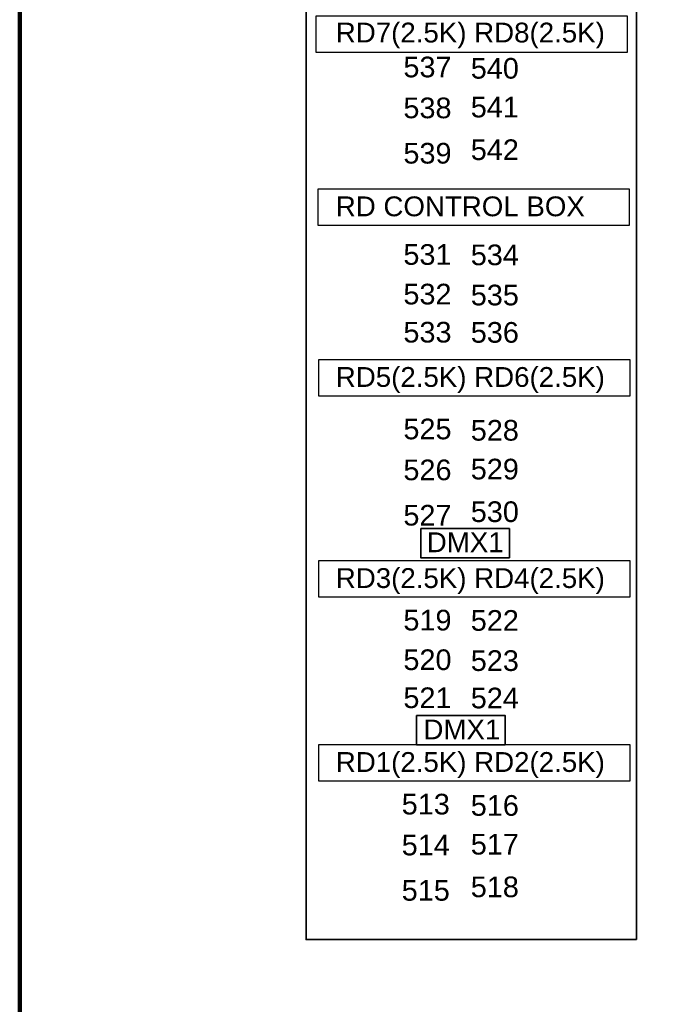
# Model space of a CAD drawing. Header units: millimetres. Extents: x -35700 to 37500, y -75689 to 43832.
# Tile 2 of 16: x -35700 to -25380, y -1557 to 14081. Entities that reach past the tile are written whole.
import ezdxf

# ---------------------------------------------------------------- set-up
doc = ezdxf.new("R2010")
doc.units = ezdxf.units.MM
doc.header["$LTSCALE"] = 250
doc.layers.get('0').update_dxf_attribs({"lineweight": 25})
for name, color, linetype, lineweight in [('APRON', 7, 'Continuous', 25), ('CIR-N GALLERY', 7, 'Continuous', 25), ('None', 7, 'Continuous', 5)]:
    doc.layers.add(name, color=color, linetype=linetype, lineweight=lineweight)
doc.styles.add('Arial (bold)', font='Arial')

msp = doc.modelspace()

# ---------------------------------------------------------------- linework, layer by layer
at = {"color": 1, "linetype": 'Continuous', "lineweight": 25, "true_color": 0xff0000, "transparency": 33554687, "flags": 128}
for points in [[(-30990, 14140), (-26050, 14140), (-26050, 13559), (-30990, 13559)], [(-30959, 11395), (-26019, 11395), (-26019, 10814), (-30959, 10814)], [(-30947, 8685), (-26007, 8685), (-26007, 8104), (-30947, 8104)], [(-30948, 5491), (-26008, 5491), (-26008, 4910), (-30948, 4910)], [(-30948, 2570), (-26008, 2570), (-26008, 1989), (-30948, 1989)]]:
    msp.add_lwpolyline(points, close=True, dxfattribs=at)
at = {"color": 5, "linetype": 'Continuous', "lineweight": 35, "true_color": 0x0000ff, "transparency": 33554687, "flags": 128}
for points in [[(-29329, 6000), (-27919, 6000), (-27919, 5537), (-29329, 5537)], [(-29395, 3029), (-27985, 3029), (-27985, 2565), (-29395, 2565)]]:
    msp.add_lwpolyline(points, close=True, dxfattribs=at)
at = {"layer": 'APRON', "color": 7, "linetype": 'Continuous', "lineweight": 140, "transparency": 33554687, "flags": 128}
msp.add_lwpolyline([(-35700, 43832), (37500, 43832), (37500, -25068), (-35700, -25068)], close=True, dxfattribs=at)
at = {"layer": 'None', "color": 7, "linetype": 'Continuous', "lineweight": 35, "transparency": 33554687, "flags": 128}
msp.add_lwpolyline([(-25903, -529), (-31150, -529), (-31150, 20791), (-25903, 20791)], close=True, dxfattribs=at)

# ---------------------------------------------------------------- texts
at = {"layer": 'CIR-N GALLERY', "color": 7, "char_height": 328, "attachment_point": 1, "line_spacing_factor": 0.25, "style": 'Arial (bold)'}
for s, insert in [('537', (-29604, 13494)), ('540', (-28534, 13473)), ('538', (-29604, 12844)), ('541', (-28534, 12857)), ('539', (-29604, 12124)), ('542', (-28534, 12180)), ('531', (-29604, 10516)), ('534', (-28534, 10510)), ('532', (-29604, 9887)), ('535', (-28534, 9872)), ('533', (-29604, 9282)), ('536\\P', (-28534, 9279)), ('525', (-29604, 7745)), ('528', (-28534, 7724)), ('526', (-29604, 7095)), ('529', (-28534, 7108)), ('530', (-28534, 6431)), ('527', (-29604, 6375)), ('519', (-29604, 4709)), ('522', (-28534, 4704)), ('520', (-29604, 4080)), ('523', (-28534, 4066)), ('521', (-29604, 3476)), ('524', (-28534, 3472)), ('513\\P', (-29631, 1787)), ('516', (-28534, 1766)), ('514\\P', (-29631, 1137)), ('517', (-28534, 1150)), ('518', (-28534, 473)), ('515', (-29631, 417))]:
    msp.add_mtext(s, dxfattribs=dict(at, insert=insert))
at = {"layer": 'None', "color": 1, "true_color": 0xff0000, "transparency": 33554687, "char_height": 314.65, "attachment_point": 1, "line_spacing_factor": 0.962448, "style": 'Arial (bold)'}
for s, insert in [('RD7(2.5K) RD8(2.5K)', (-30678, 14034)), ('RD CONTROL BOX', (-30678, 11274)), ('RD5(2.5K) RD6(2.5K)', (-30678, 8564)), ('RD3(2.5K) RD4(2.5K)', (-30678, 5370)), ('RD1(2.5K) RD2(2.5K)', (-30678, 2449))]:
    msp.add_mtext(s, dxfattribs=dict(at, insert=insert))
at = {"layer": 'None', "color": 5, "true_color": 0x0000ff, "transparency": 33554687, "char_height": 314.7, "attachment_point": 1, "line_spacing_factor": 0.962448, "style": 'Arial (bold)'}
for insert in [(-29233, 5939), (-29286, 2966)]:
    msp.add_mtext('DMX1', dxfattribs=dict(at, insert=insert))

doc.saveas('drawing.dxf')
